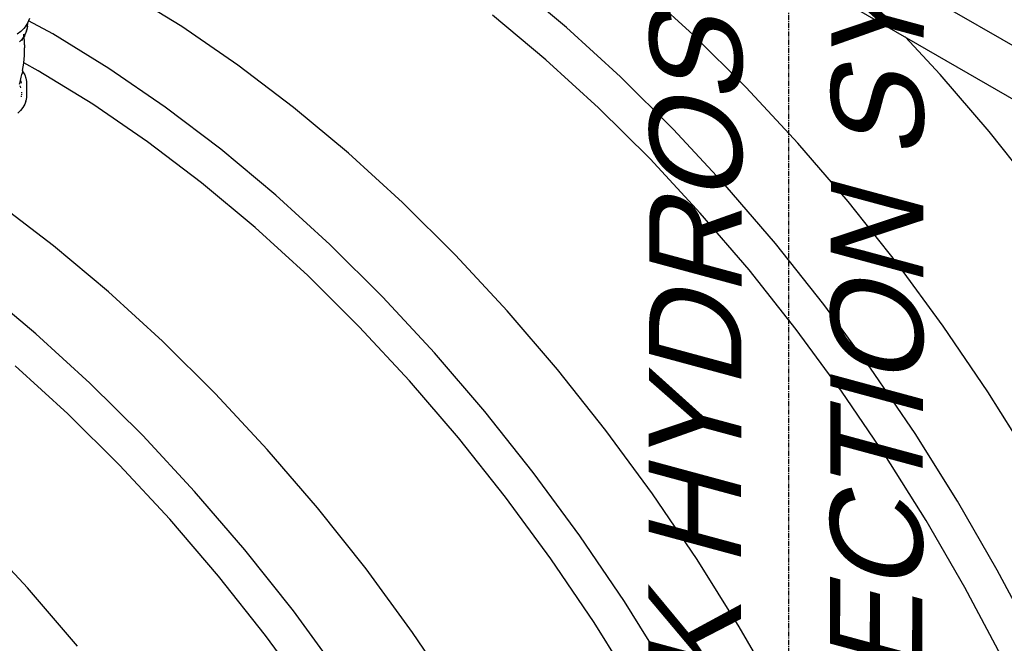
# Model space of a CAD drawing. Extents: x -17300 to -11339, y 1971 to 5059.
# Tile 44 of 81: x -13673 to -13577, y 3101 to 3161. Entities that reach past the tile are written whole.
import ezdxf

# ---------------------------------------------------------------- set-up
doc = ezdxf.new("R2010")
doc.units = 0
doc.header["$MEASUREMENT"] = 0
doc.linetypes.add('CENTER1', pattern=[0.6625, 0.5, -0.075, 0.0125, -0.075])
doc.layers.get('0').update_dxf_attribs({"linetype": 'CONTINUOUS'})
for name, color, linetype in [('CENTERLINE', 3, 'CENTER1'), ('PIPING-VENT-ISO', 3, 'CONTINUOUS'), ('TANK-SLOPE', 2, 'CONTINUOUS'), ('TEXT', 3, 'CONTINUOUS')]:
    doc.layers.add(name, color=color, linetype=linetype)
doc.styles.add('ISO1', font='SIMPFRAC.shx', dxfattribs={"width": 0.85, "oblique": 15})

# ---------------------------------------------------------------- blocks, each defined once
blk = doc.blocks.new('5-6 TANKS')
for p, q in [((23.728, 62.549), (21.053, 64.784)), ((5.012, 62.59), (2.273, 64.271)), ((29.895, 62.189), (27.263, 64.591)), ((-2.484, 62.765), (-2.513, 62.714)), ((-2.456, 62.812), (-2.484, 62.765)), ((-2.484, 62.779), (-2.484, 62.77)), ((-2.484, 62.765), (-2.484, 62.685)), ((-2.456, 62.812), (-2.453, 62.821)), ((-2.436, 62.865), (-2.453, 62.821)), ((-2.436, 62.865), (-2.44, 62.867)), ((-2.393, 62.984), (-2.436, 62.865)), ((-1.262, 62.23), (-2.436, 62.865)), ((22.724, 60.978), (20.123, 63.151)), ((-2.816, 62.346), (-2.984, 62.213)), ((-2.673, 62.489), (-2.816, 62.346)), ((-2.673, 62.489), (-2.667, 62.496)), ((-2.55, 62.647), (-2.667, 62.496)), ((-2.537, 62.38), (-2.594, 62.226)), ((-2.55, 62.647), (-2.545, 62.655)), ((-2.513, 62.713), (-2.545, 62.655)), ((-2.524, 62.455), (-2.537, 62.38)), ((-2.537, 62.38), (-2.53, 62.404)), ((-2.53, 62.404), (-2.524, 62.428)), ((-2.524, 62.428), (-2.519, 62.452)), ((-2.491, 62.609), (-2.519, 62.452)), ((-2.509, 62.536), (-2.517, 62.493)), ((-2.513, 62.714), (-2.513, 62.713)), ((-2.509, 62.693), (-2.513, 62.713)), ((-2.509, 62.693), (-2.509, 62.536)), ((-2.491, 62.609), (-2.487, 62.634)), ((-2.487, 62.634), (-2.485, 62.659)), ((-2.485, 62.659), (-2.484, 62.685)), ((7.74, 60.717), (5.012, 62.59)), ((26.359, 60.147), (23.728, 62.549)), ((-2.789, 61.933), (-2.881, 61.84)), ((-2.705, 62.042), (-2.789, 61.933)), ((-2.735, 61.983), (-2.774, 61.913)), ((-2.774, 61.913), (-2.76, 61.934)), ((-2.76, 61.934), (-2.746, 61.953)), ((-2.746, 61.953), (-2.732, 61.972)), ((-2.732, 61.972), (-2.719, 61.991)), ((-2.72, 62.002), (-2.725, 61.989)), ((-2.719, 61.991), (-2.707, 62.012)), ((-2.713, 62.02), (-2.715, 62.017)), ((-2.712, 62.022), (-2.713, 62.02)), ((-2.705, 62.042), (-2.712, 62.022)), ((-2.71, 62.024), (-2.712, 62.022)), ((-2.71, 62.024), (-2.705, 62.035)), ((-2.649, 62.114), (-2.707, 62.012)), ((-2.684, 62.098), (-2.705, 62.042)), ((-2.705, 62.035), (-2.693, 62.057)), ((-2.693, 62.057), (-2.705, 62.042)), ((-2.678, 62.077), (-2.693, 62.057)), ((-2.682, 62.102), (-2.685, 62.085)), ((-2.682, 62.102), (-2.68, 62.104)), ((-2.65, 62.126), (-2.678, 62.077)), ((-2.666, 62.186), (-2.677, 62.125)), ((-2.671, 62.133), (-2.671, 62.134)), ((-2.666, 62.206), (-2.666, 62.186)), ((-2.662, 62.206), (-2.666, 62.186)), ((-2.666, 62.186), (-2.666, 62.155)), ((-2.666, 62.155), (-2.665, 62.181)), ((-2.665, 62.181), (-2.662, 62.206)), ((-2.662, 62.206), (-2.661, 62.213)), ((-2.657, 62.185), (-2.66, 62.215)), ((-2.65, 62.126), (-2.655, 62.175)), ((-2.594, 62.226), (-2.65, 62.126)), ((-2.649, 62.114), (-2.65, 62.12)), ((-2.624, 62.159), (-2.649, 62.114)), ((-2.644, 62.068), (-2.649, 62.114)), ((-2.632, 61.884), (-2.644, 62.068)), ((-2.626, 61.701), (-2.632, 61.884)), ((-2.624, 62.159), (-2.612, 62.181)), ((-2.612, 62.181), (-2.603, 62.203)), ((-2.603, 62.203), (-2.594, 62.226)), ((1.477, 60.549), (-1.262, 62.23)), ((32.473, 59.628), (29.895, 62.189)), ((41.904, 60.253), (40.205, 62.083)), ((-2.633, 61.183), (-2.626, 61.367)), ((-2.626, 61.701), (-2.626, 61.551)), ((-2.626, 61.367), (-2.626, 61.551)), ((-2.665, 60.82), (-2.676, 60.826)), ((-2.665, 60.82), (-2.646, 61)), ((-2.665, 60.817), (-2.665, 60.82)), ((-1.969, 60.444), (-2.665, 60.82)), ((-2.646, 61), (-2.633, 61.183)), ((25.283, 58.642), (22.724, 60.978)), ((-2.729, 60.425), (-2.75, 60.311)), ((-2.737, 60.436), (-2.729, 60.425)), ((-2.724, 60.454), (-2.729, 60.425)), ((-2.729, 60.425), (-2.711, 60.402)), ((-2.724, 60.454), (-2.691, 60.635)), ((-2.706, 60.394), (-2.711, 60.402)), ((-2.706, 60.394), (-2.622, 60.246)), ((-2.691, 60.635), (-2.665, 60.817)), ((0.695, 58.809), (-1.969, 60.444)), ((4.205, 58.676), (1.477, 60.549)), ((10.447, 58.66), (7.74, 60.717)), ((-2.883, 59.782), (-2.833, 59.957)), ((-2.838, 59.999), (-2.838, 59.998)), ((-2.833, 59.957), (-2.829, 59.973)), ((-2.829, 59.973), (-2.788, 60.133)), ((-2.829, 59.973), (-2.807, 59.915)), ((-2.807, 59.915), (-2.792, 59.83)), ((-2.788, 60.133), (-2.761, 60.256)), ((-2.761, 60.256), (-2.75, 60.311)), ((-2.619, 60.237), (-2.622, 60.246)), ((-2.619, 60.237), (-2.562, 60.085)), ((-2.56, 60.075), (-2.562, 60.085)), ((-2.56, 60.075), (-2.532, 59.92)), ((-2.531, 59.91), (-2.532, 59.92)), ((-2.531, 59.91), (-2.531, 59.142)), ((28.937, 57.587), (26.359, 60.147)), ((44.279, 57.485), (41.904, 60.253)), ((-2.864, 59.706), (-2.858, 59.695)), ((-2.858, 59.695), (-2.857, 59.692)), ((-2.851, 59.675), (-2.825, 59.605)), ((-2.782, 59.404), (-2.782, 59.364)), ((34.988, 56.92), (32.473, 59.628)), ((-2.792, 59.217), (-2.802, 59.166)), ((-2.782, 59.277), (-2.784, 59.263)), ((-2.782, 59.325), (-2.782, 59.277)), ((-2.562, 58.968), (-2.619, 58.816)), ((-2.562, 58.968), (-2.56, 58.977)), ((-2.532, 59.132), (-2.56, 58.977)), ((-2.532, 59.132), (-2.531, 59.142)), ((-2.826, 58.503), (-2.96, 58.369)), ((-2.826, 58.503), (-2.82, 58.509)), ((-2.711, 58.651), (-2.82, 58.509)), ((-2.711, 58.651), (-2.706, 58.659)), ((-2.622, 58.807), (-2.706, 58.659)), ((-2.622, 58.807), (-2.619, 58.816)), ((3.348, 56.987), (0.695, 58.809)), ((6.911, 56.619), (4.205, 58.676)), ((13.121, 56.426), (10.447, 58.66)), ((27.791, 56.151), (25.283, 58.642)), ((31.452, 54.878), (28.937, 57.587)), ((46.573, 54.593), (44.279, 57.485)), ((5.981, 54.986), (3.348, 56.987)), ((9.585, 54.384), (6.911, 56.619)), ((37.429, 54.073), (34.988, 56.92)), ((15.752, 54.024), (13.121, 56.426)), ((30.237, 53.517), (27.791, 56.151)), ((8.582, 52.813), (5.981, 54.986)), ((33.894, 52.032), (31.452, 54.878)), ((12.217, 51.982), (9.585, 54.384)), ((-1.22, 51.924), (-3.927, 53.981)), ((18.331, 51.463), (15.752, 54.024)), ((39.788, 51.101), (37.429, 54.073)), ((32.612, 50.748), (30.237, 53.517)), ((11.141, 50.477), (8.582, 52.813)), ((1.454, 49.69), (-1.22, 51.924)), ((14.795, 49.422), (12.217, 51.982)), ((36.252, 49.06), (33.894, 52.032)), ((20.846, 48.755), (18.331, 51.463)), ((42.054, 48.014), (39.788, 51.101)), ((13.649, 47.986), (11.141, 50.477)), ((34.906, 47.857), (32.612, 50.748)), ((-2.082, 47.648), (-4.756, 49.883)), ((4.085, 47.288), (1.454, 49.69)), ((17.31, 46.713), (14.795, 49.422)), ((38.519, 45.973), (36.252, 49.06)), ((23.287, 45.908), (20.846, 48.755)), ((16.095, 45.352), (13.649, 47.986)), ((44.22, 44.825), (42.054, 48.014)), ((0.55, 45.246), (-2.082, 47.648)), ((37.11, 44.855), (34.906, 47.857)), ((6.663, 44.727), (4.085, 47.288)), ((19.752, 43.867), (17.31, 46.713)), ((-0.526, 43.741), (-3.086, 46.077)), ((25.646, 42.936), (23.287, 45.908)), ((40.684, 42.783), (38.519, 45.973)), ((3.128, 42.686), (0.55, 45.246)), ((18.47, 42.583), (16.095, 45.352)), ((9.178, 42.019), (6.663, 44.727)), ((39.216, 41.753), (37.11, 44.855)), ((46.275, 41.545), (44.22, 44.825)), ((1.982, 41.25), (-0.526, 43.741)), ((22.11, 40.895), (19.752, 43.867)), ((5.643, 39.977), (3.128, 42.686)), ((27.912, 39.849), (25.646, 42.936)), ((42.74, 39.504), (40.684, 42.783)), ((20.764, 39.692), (18.47, 42.583)), ((11.62, 39.172), (9.178, 42.019)), ((41.216, 38.563), (39.216, 41.753)), ((4.428, 38.616), (1.982, 41.25)), ((24.377, 37.808), (22.11, 40.895)), ((8.084, 37.131), (5.643, 39.977)), ((30.077, 36.66), (27.912, 39.849)), ((22.968, 36.69), (20.764, 39.692)), ((44.677, 36.148), (42.74, 39.504)), ((13.979, 36.2), (11.62, 39.172)), ((6.802, 35.847), (4.428, 38.616)), ((43.1, 35.299), (41.216, 38.563)), ((-2.489, 35.282), (-5.004, 37.991)), ((26.542, 34.618), (24.377, 37.808)), ((10.443, 34.159), (8.084, 37.131)), ((25.074, 33.588), (22.968, 36.69)), ((32.133, 33.38), (30.077, 36.66)), ((16.245, 33.113), (13.979, 36.2)), ((46.489, 32.728), (44.677, 36.148)), ((9.097, 32.956), (6.802, 35.847)), ((-0.047, 32.436), (-2.489, 35.282)), ((44.863, 31.972), (43.1, 35.299)), ((28.597, 31.339), (26.542, 34.618)), ((12.709, 31.072), (10.443, 34.159)), ((27.073, 30.398), (25.074, 33.588)), ((18.41, 29.923), (16.245, 33.113)), ((34.071, 30.024), (32.133, 33.38)), ((11.301, 29.954), (9.097, 32.956))]:
    blk.add_line(p, q)

msp = doc.modelspace()

# ---------------------------------------------------------------- linework, layer by layer
at = {"layer": 'CENTERLINE', "color": 3, "linetype": 'CENTER1'}
msp.add_line((-13597.994, 3059.65, 0), (-13597.994, 3212.422, 0), dxfattribs=at)
at = {"layer": 'PIPING-VENT-ISO'}
for p, q in [((-13625.759, 3187.358, 0), (-13512.005, 3121.682, 0)), ((-13625.754, 3182.158, 0), (-13516.709, 3119.201, 0))]:
    msp.add_line(p, q, dxfattribs=at)

# ---------------------------------------------------------------- block references
at = {"layer": 'TANK-SLOPE', "xscale": 2, "yscale": 2, "zscale": 2}
msp.add_blockref('5-6 TANKS', (-13667.091, 3035.433, 0), dxfattribs=at)

# ---------------------------------------------------------------- texts
at = {"layer": 'TEXT', "style": 'ISO1', "oblique": 15, "text_generation_flag": 6, "width": 1.035276}
for s, p in [('TANK HYDROSTATIC', (-13602.748, 3071.313, 0)), ('DETECTION SYSTEM', (-13585.082, 3072.205, 0))]:
    msp.add_text(s, height=9, rotation=269.86426, dxfattribs=at).set_placement(p)

doc.saveas('drawing.dxf')
